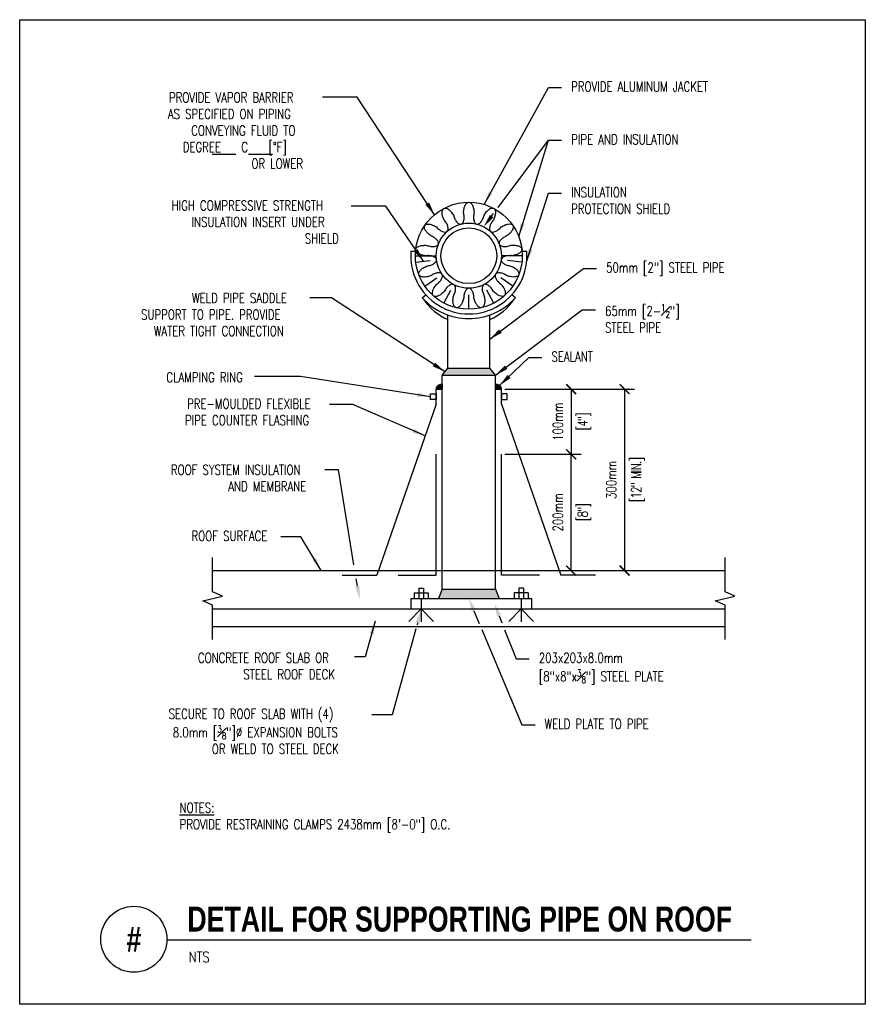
# Model space of a CAD drawing. Header units: inches. Extents: x -0.43 to 7.57, y -1.2 to 8.11.
import ezdxf
from ezdxf.enums import TextEntityAlignment as Align

# ---------------------------------------------------------------- set-up
doc = ezdxf.new("R2010")
doc.units = ezdxf.units.IN
doc.header["$MEASUREMENT"] = 0
doc.header["$PDSIZE"] = -1
doc.layers.add('G-ANNO-NPLT', color=7, linetype='Continuous', plot=False)
for name, color, linetype in [('M-DETL-DIMS', 2, 'Continuous'), ('M-DETL-MEDM', 4, 'Continuous'), ('M-DETL-PATT', 8, 'Continuous'), ('M-DETL-TEXT', 2, 'Continuous'), ('M-DETL-THIN', 2, 'Continuous')]:
    doc.layers.add(name, color=color, linetype=linetype)
doc.styles.add('BOLD', font='bold.shx', dxfattribs={"width": 0.9})
doc.styles.add('Romans', font='romans.shx', dxfattribs={"width": 0.75})
doc.dimstyles.new('VA-Lead', dxfattribs={"dimtxt": 0.09375, "dimasz": 0.125, "dimexe": 0.125, "dimexo": 0.03125, "dimgap": 0.02, "dimtad": 1, "dimdec": 5, "dimzin": 0, "dimdsep": 46, "dimlunit": 4, "dimtxsty": 'Romans', "dimcen": 0.125, "dimclrd": 256, "dimclre": 256, "dimclrt": 256, "dimadec": 0, "dimazin": 0, "dimtfac": 1, "dimtdec": 5, "dimtofl": 0, "dimtmove": 0, "dimatfit": 3, "dimfxl": 1, "dimfrac": 2, "dimtolj": 1, "dimtzin": 0, "dimlwd": -1, "dimlwe": -1, "dimarcsym": 0})

# ---------------------------------------------------------------- blocks, each defined once
blk = doc.blocks.new('_ArchTick')
at = {"color": 0, "linetype": 'ByBlock', "const_width": 0.15}
blk.add_lwpolyline([(-0.5, -0.5), (0.5, 0.5)], dxfattribs=at)

msp = doc.modelspace()

# ---------------------------------------------------------------- linework, layer by layer
at = {"layer": 'G-ANNO-NPLT', "color": 6}
msp.add_lwpolyline([(-0.43, 8.1093), (7.5695, 8.1093), (7.5695, -1.2025), (-0.43, -1.2025)], close=True, dxfattribs=at)
at = {"layer": 'M-DETL-DIMS'}
for p, q in [((1.3915, 6.8391), (1.6158, 6.8391)), ((1.7358, 6.8391), (1.9601, 6.8391)), ((4.1582, 4.6151), (4.8804, 4.6151)), ((4.7866, 4.6151), (4.7866, 3.9991)), ((4.8179, 4.6151), (5.3859, 4.6151)), ((5.2921, 4.6151), (5.2921, 2.8991)), ((4.1582, 3.9991), (4.8804, 3.9991)), ((4.1582, 3.9991), (4.8804, 3.9991)), ((4.7866, 2.8991), (4.7866, 3.9991)), ((4.7039, 2.8991), (4.8804, 2.8991)), ((4.8234, 2.8991), (5.3859, 2.8991))]:
    msp.add_line(p, q, dxfattribs=at)
at = {"layer": 'M-DETL-MEDM', "linetype": 'Continuous'}
for p, q in [((3.2707, 5.9211), (3.3149, 5.9211)), ((3.3129, 5.8771), (3.5109, 5.8771)), ((4.3249, 5.8771), (4.1269, 5.8771)), ((4.323, 5.9211), (4.3672, 5.9211)), ((3.3166, 5.8161), (3.4531, 5.8327)), ((4.3213, 5.8161), (4.1847, 5.8327)), ((3.4025, 5.5897), (3.5157, 5.6678)), ((4.2354, 5.5897), (4.1222, 5.6678)), ((3.3789, 5.4781), (3.4115, 5.5076)), ((3.5838, 5.4291), (3.6477, 5.5508)), ((3.8189, 5.3711), (3.8189, 5.5086)), ((4.0541, 5.4291), (3.9902, 5.5508)), ((4.2589, 5.4781), (4.2264, 5.5076)), ((3.6209, 4.8131), (3.6209, 5.3171)), ((4.0169, 4.8131), (4.0169, 5.3171)), ((3.6209, 4.8131), (4.0169, 4.8131)), ((3.5659, 2.7231), (3.5659, 4.7471)), ((4.0719, 2.7231), (4.0719, 4.7471)), ((3.5109, 4.4721), (3.5109, 4.6151)), ((4.1269, 4.4721), (4.1269, 4.6151)), ((3.5109, 4.4721), (2.9499, 2.8551)), ((4.1269, 4.4721), (4.6879, 2.8551)), ((3.5109, 2.8551), (3.5109, 3.9991)), ((4.1269, 2.8551), (4.1269, 3.9991)), ((1.395, 2.8991), (6.2429, 2.8991)), ((2.6214, 2.8551), (2.9499, 2.8551)), ((3.1513, 2.8551), (3.5109, 2.8551)), ((4.4866, 2.8551), (4.1269, 2.8551)), ((5.0165, 2.8551), (4.6879, 2.8551)), ((3.3459, 2.7341), (3.3899, 2.7341)), ((3.3459, 2.7341), (3.3459, 2.6351)), ((3.3899, 2.7341), (3.3899, 2.6351)), ((4.2919, 2.7341), (4.2919, 2.6351)), ((4.3359, 2.7341), (4.2919, 2.7341)), ((4.3359, 2.7341), (4.3359, 2.6351)), ((3.2689, 2.6351), (4.4129, 2.6351)), ((3.2689, 2.6351), (3.2689, 2.5361)), ((3.3019, 2.6901), (3.3019, 2.6351)), ((3.3019, 2.6901), (3.4339, 2.6901)), ((3.3679, 2.6351), (3.3679, 2.4142)), ((3.4339, 2.6901), (3.4339, 2.6351)), ((4.2479, 2.6901), (4.2479, 2.6351)), ((4.3799, 2.6901), (4.2479, 2.6901)), ((4.3139, 2.6351), (4.3139, 2.4142)), ((4.3799, 2.6901), (4.3799, 2.6351)), ((4.4129, 2.6351), (4.4129, 2.5361)), ((1.395, 2.5361), (6.2429, 2.5361)), ((3.3679, 2.5361), (3.2513, 2.4194)), ((3.3679, 2.5361), (3.4846, 2.4194)), ((4.3139, 2.5361), (4.1973, 2.4194)), ((4.3139, 2.5361), (4.4306, 2.4194)), ((1.395, 2.3711), (6.2429, 2.3711))]:
    msp.add_line(p, q, dxfattribs=at)
for points in [[(3.7693, 6.284, -0.037606), (3.7739, 6.3241), (3.7739, 6.3241, -0.064127), (3.7841, 6.3541), (3.7841, 6.3541, -0.103816), (3.802, 6.3771), (3.802, 6.3771, -0.176769), (3.8185, 6.3831), (3.8185, 6.3831, -0.176769), (3.8349, 6.3771), (3.8349, 6.3771, -0.103816), (3.8529, 6.3541), (3.8529, 6.3541, -0.064127), (3.8632, 6.3242), (3.8632, 6.3242, -0.028327), (3.8682, 6.284)], [(3.5859, 6.2143, -0.037606), (3.5713, 6.252), (3.5713, 6.252, -0.064127), (3.5664, 6.2832), (3.5664, 6.2832, -0.103816), (3.5716, 6.312), (3.5716, 6.312, -0.176769), (3.5834, 6.3249), (3.5834, 6.3249, -0.176769), (3.6007, 6.3273), (3.6007, 6.3273, -0.103816), (3.6274, 6.3153), (3.6274, 6.3153, -0.064127), (3.6503, 6.2936), (3.6503, 6.2936, -0.028327), (3.6734, 6.2603)], [(3.6734, 6.2603, 0.027815), (3.6878, 6.2227), (3.6878, 6.2227, 0.064127), (3.7049, 6.1961), (3.7049, 6.1961, 0.103816), (3.7278, 6.178), (3.7278, 6.178, 0.176769), (3.7452, 6.1761), (3.7452, 6.1761, 0.176769), (3.7598, 6.1859), (3.7598, 6.1859, 0.103816), (3.7717, 6.2125), (3.7717, 6.2125, 0.064127), (3.7745, 6.2441), (3.7745, 6.2441, 0.037371), (3.7693, 6.284)], [(3.8682, 6.284, 0.027815), (3.8634, 6.2441), (3.8634, 6.2441, 0.064127), (3.8662, 6.2125), (3.8662, 6.2125, 0.103816), (3.8781, 6.1859), (3.8781, 6.1859, 0.176769), (3.8927, 6.1761), (3.8927, 6.1761, 0.176769), (3.9101, 6.178), (3.9101, 6.178, 0.103816), (3.933, 6.1961), (3.933, 6.1961, 0.064127), (3.9501, 6.2227), (3.9501, 6.2227, 0.037371), (3.9641, 6.2604)], [(3.9641, 6.2604, -0.037606), (3.9868, 6.2939), (3.9868, 6.2939, -0.064127), (4.0097, 6.3156), (4.0097, 6.3156, -0.103816), (4.0363, 6.3277), (4.0363, 6.3277, -0.176769), (4.0537, 6.3254), (4.0537, 6.3254, -0.176769), (4.0655, 6.3124), (4.0655, 6.3124, -0.103816), (4.0707, 6.2837), (4.0707, 6.2837, -0.064127), (4.0659, 6.2524), (4.0659, 6.2524, -0.028327), (4.0516, 6.2146)], [(3.4559, 6.0674, -0.037606), (3.4254, 6.0939), (3.4254, 6.0939, -0.064127), (3.4066, 6.1193), (3.4066, 6.1193, -0.103816), (3.3979, 6.1472), (3.3979, 6.1472, -0.176769), (3.4022, 6.1641), (3.4022, 6.1641, -0.176769), (3.4165, 6.1743), (3.4165, 6.1743, -0.103816), (3.4457, 6.1761), (3.4457, 6.1761, -0.064127), (3.4761, 6.1675), (3.4761, 6.1675, -0.028327), (3.512, 6.1488)], [(3.512, 6.1488, 0.027815), (3.5422, 6.1221), (3.5422, 6.1221, 0.064127), (3.5697, 6.1065), (3.5697, 6.1065, 0.103816), (3.5984, 6.1012), (3.5984, 6.1012, 0.176769), (3.6147, 6.1076), (3.6147, 6.1076, 0.176769), (3.623, 6.123), (3.623, 6.123, 0.103816), (3.6213, 6.1522), (3.6213, 6.1522, 0.064127), (3.6091, 6.1814), (3.6091, 6.1814, 0.037371), (3.5859, 6.2143)], [(4.0516, 6.2146, 0.027815), (4.0288, 6.1814), (4.0288, 6.1814, 0.064127), (4.0166, 6.1522), (4.0166, 6.1522, 0.103816), (4.0149, 6.123), (4.0149, 6.123, 0.176769), (4.0232, 6.1076), (4.0232, 6.1076, 0.176769), (4.0395, 6.1012), (4.0395, 6.1012, 0.103816), (4.0682, 6.1065), (4.0682, 6.1065, 0.064127), (4.0957, 6.1221), (4.0957, 6.1221, 0.037371), (4.1256, 6.1491)], [(4.1256, 6.1491, -0.037606), (4.1612, 6.1681), (4.1612, 6.1681, -0.064127), (4.1917, 6.1768), (4.1917, 6.1768, -0.103816), (4.2208, 6.175), (4.2208, 6.175, -0.176769), (4.2351, 6.1649), (4.2351, 6.1649, -0.176769), (4.2395, 6.148), (4.2395, 6.148, -0.103816), (4.2308, 6.1201), (4.2308, 6.1201, -0.064127), (4.212, 6.0947), (4.212, 6.0947, -0.028327), (4.1818, 6.0678)], [(3.4209, 5.975, 0.027815), (3.46, 5.9655), (3.46, 5.9655, 0.064127), (3.4916, 5.9644), (3.4916, 5.9644, 0.103816), (3.5195, 5.9731), (3.5195, 5.9731, 0.176769), (3.531, 5.9863), (3.531, 5.9863, 0.176769), (3.5312, 6.0038), (3.5312, 6.0038, 0.103816), (3.5161, 6.0288), (3.5161, 6.0288, 0.064127), (3.4917, 6.049), (3.4917, 6.049, 0.037371), (3.4559, 6.0674)], [(4.1818, 6.0678, 0.027815), (4.1462, 6.049), (4.1462, 6.049, 0.064127), (4.1218, 6.0288), (4.1218, 6.0288, 0.103816), (4.1067, 6.0038), (4.1067, 6.0038, 0.176769), (4.1069, 5.9863), (4.1069, 5.9863, 0.176769), (4.1184, 5.9731), (4.1184, 5.9731, 0.103816), (4.1463, 5.9644), (4.1463, 5.9644, 0.064127), (4.1779, 5.9655), (4.1779, 5.9655, 0.037371), (4.2169, 5.9754)], [(3.409, 5.8769, -0.037606), (3.3697, 5.8862), (3.3697, 5.8862, -0.064127), (3.3412, 5.9), (3.3412, 5.9, -0.103816), (3.3206, 5.9206), (3.3206, 5.9206, -0.176769), (3.3166, 5.9376), (3.3166, 5.9376, -0.176769), (3.3245, 5.9532), (3.3245, 5.9532, -0.103816), (3.3495, 5.9683), (3.3495, 5.9683, -0.064127), (3.3804, 5.9749), (3.3804, 5.9749, -0.028327), (3.4209, 5.975)], [(4.2169, 5.9754, -0.037606), (4.2573, 5.9757), (4.2573, 5.9757, -0.064127), (4.2882, 5.9692), (4.2882, 5.9692, -0.103816), (4.3132, 5.9542), (4.3132, 5.9542, -0.176769), (4.3212, 5.9386), (4.3212, 5.9386, -0.176769), (4.3172, 5.9215), (4.3172, 5.9215, -0.103816), (4.2966, 5.9009), (4.2966, 5.9009, -0.064127), (4.2681, 5.8871), (4.2681, 5.8871, -0.028327), (4.2288, 5.8773)], [(3.421, 5.7788, 0.027815), (3.4601, 5.7885), (3.4601, 5.7885, 0.064127), (3.4886, 5.8023), (3.4886, 5.8023, 0.103816), (3.5092, 5.8229), (3.5092, 5.8229, 0.176769), (3.5132, 5.84), (3.5132, 5.84, 0.176769), (3.5053, 5.8556), (3.5053, 5.8556, 0.103816), (3.4803, 5.8707), (3.4803, 5.8707, 0.064127), (3.4493, 5.8772), (3.4493, 5.8772, 0.037371), (3.409, 5.8769)], [(4.2288, 5.8773, 0.027815), (4.1886, 5.8772), (4.1886, 5.8772, 0.064127), (4.1576, 5.8707), (4.1576, 5.8707, 0.103816), (4.1326, 5.8556), (4.1326, 5.8556, 0.176769), (4.1247, 5.84), (4.1247, 5.84, 0.176769), (4.1287, 5.8229), (4.1287, 5.8229, 0.103816), (4.1493, 5.8023), (4.1493, 5.8023, 0.064127), (4.1778, 5.7885), (4.1778, 5.7885, 0.037371), (4.217, 5.7792)], [(3.4561, 5.6864, -0.037606), (3.417, 5.6764), (3.417, 5.6764, -0.064127), (3.3853, 5.6753), (3.3853, 5.6753, -0.103816), (3.3574, 5.684), (3.3574, 5.684, -0.176769), (3.346, 5.6972), (3.346, 5.6972, -0.176769), (3.3458, 5.7147), (3.3458, 5.7147, -0.103816), (3.3609, 5.7397), (3.3609, 5.7397, -0.064127), (3.3852, 5.7599), (3.3852, 5.7599, -0.028327), (3.421, 5.7788)], [(4.217, 5.7792, -0.037606), (4.2529, 5.7607), (4.2529, 5.7607, -0.064127), (4.2773, 5.7406), (4.2773, 5.7406, -0.103816), (4.2924, 5.7156), (4.2924, 5.7156, -0.176769), (4.2922, 5.6981), (4.2922, 5.6981, -0.176769), (4.2808, 5.6849), (4.2808, 5.6849, -0.103816), (4.2529, 5.6762), (4.2529, 5.6762, -0.064127), (4.2213, 5.6772), (4.2213, 5.6772, -0.028327), (4.182, 5.6868)], [(3.5123, 5.6051, 0.027815), (3.5423, 5.6319), (3.5423, 5.6319, 0.064127), (3.5612, 5.6573), (3.5612, 5.6573, 0.103816), (3.5699, 5.6852), (3.5699, 5.6852, 0.176769), (3.5655, 5.7021), (3.5655, 5.7021, 0.176769), (3.5512, 5.7123), (3.5512, 5.7123, 0.103816), (3.522, 5.714), (3.522, 5.714, 0.064127), (3.4916, 5.7054), (3.4916, 5.7054, 0.037371), (3.4561, 5.6864)], [(4.182, 5.6868, 0.027815), (4.1463, 5.7054), (4.1463, 5.7054, 0.064127), (4.1159, 5.714), (4.1159, 5.714, 0.103816), (4.0867, 5.7123), (4.0867, 5.7123, 0.176769), (4.0724, 5.7021), (4.0724, 5.7021, 0.176769), (4.068, 5.6852), (4.068, 5.6852, 0.103816), (4.0767, 5.6573), (4.0767, 5.6573, 0.064127), (4.0956, 5.6319), (4.0956, 5.6319, 0.037371), (4.1259, 5.6054)], [(3.5863, 5.5396, -0.037606), (3.5563, 5.5126), (3.5563, 5.5126, -0.064127), (3.5288, 5.4969), (3.5288, 5.4969, -0.103816), (3.5, 5.4916), (3.5, 5.4916, -0.176769), (3.4838, 5.498), (3.4838, 5.498, -0.176769), (3.4754, 5.5134), (3.4754, 5.5134, -0.103816), (3.4772, 5.5426), (3.4772, 5.5426, -0.064127), (3.4893, 5.5718), (3.4893, 5.5718, -0.028327), (3.5123, 5.6051)], [(3.6738, 5.4938, 0.027815), (3.688, 5.5314), (3.688, 5.5314, 0.064127), (3.6928, 5.5627), (3.6928, 5.5627, 0.103816), (3.6876, 5.5914), (3.6876, 5.5914, 0.176769), (3.6758, 5.6044), (3.6758, 5.6044, 0.176769), (3.6585, 5.6067), (3.6585, 5.6067, 0.103816), (3.6318, 5.5947), (3.6318, 5.5947, 0.064127), (3.6089, 5.573), (3.6089, 5.573, 0.037371), (3.5863, 5.5396)], [(4.052, 5.5399, 0.027815), (4.029, 5.573), (4.029, 5.573, 0.064127), (4.006, 5.5947), (4.006, 5.5947, 0.103816), (3.9794, 5.6067), (3.9794, 5.6067, 0.176769), (3.9621, 5.6044), (3.9621, 5.6044, 0.176769), (3.9503, 5.5914), (3.9503, 5.5914, 0.103816), (3.9451, 5.5627), (3.9451, 5.5627, 0.064127), (3.9499, 5.5314), (3.9499, 5.5314, 0.037371), (3.9645, 5.4939)], [(4.1259, 5.6054, -0.037606), (4.1491, 5.5724), (4.1491, 5.5724, -0.064127), (4.1613, 5.5432), (4.1613, 5.5432, -0.103816), (4.1632, 5.5141), (4.1632, 5.5141, -0.176769), (4.1548, 5.4987), (4.1548, 5.4987, -0.176769), (4.1386, 5.4922), (4.1386, 5.4922, -0.103816), (4.1098, 5.4975), (4.1098, 5.4975, -0.064127), (4.0823, 5.5131), (4.0823, 5.5131, -0.028327), (4.052, 5.5399)], [(3.8685, 5.4702, 0.027815), (3.8636, 5.5102), (3.8636, 5.5102, 0.064127), (3.8534, 5.5401), (3.8534, 5.5401, 0.103816), (3.8354, 5.5631), (3.8354, 5.5631, 0.176769), (3.8189, 5.5691), (3.8189, 5.5691, 0.176769), (3.8025, 5.5631), (3.8025, 5.5631, 0.103816), (3.7845, 5.5401), (3.7845, 5.5401, 0.064127), (3.7743, 5.5102), (3.7743, 5.5102, 0.037371), (3.7697, 5.4702)], [(3.7697, 5.4702, -0.037606), (3.7557, 5.4323), (3.7557, 5.4323, -0.064127), (3.7387, 5.4056), (3.7387, 5.4056, -0.103816), (3.7157, 5.3876), (3.7157, 5.3876, -0.176769), (3.6983, 5.3857), (3.6983, 5.3857, -0.176769), (3.6838, 5.3954), (3.6838, 5.3954, -0.103816), (3.6718, 5.4221), (3.6718, 5.4221, -0.064127), (3.669, 5.4536), (3.669, 5.4536, -0.028327), (3.6738, 5.4938)], [(3.9645, 5.4939, -0.037606), (3.9697, 5.4539), (3.9697, 5.4539, -0.064127), (3.967, 5.4223), (3.967, 5.4223, -0.103816), (3.955, 5.3957), (3.955, 5.3957, -0.176769), (3.9405, 5.3859), (3.9405, 5.3859, -0.176769), (3.9231, 5.3878), (3.9231, 5.3878, -0.103816), (3.9001, 5.4058), (3.9001, 5.4058, -0.064127), (3.883, 5.4324), (3.883, 5.4324, -0.028327), (3.8685, 5.4702)]]:
    msp.add_lwpolyline(points, format="xyb", dxfattribs=at)
for points in [[(3.5109, 4.5161), (3.4559, 4.5161), (3.4559, 4.5711), (3.5109, 4.5711)], [(4.1269, 4.5161), (4.1819, 4.5161), (4.1819, 4.5711), (4.1269, 4.5711)]]:
    msp.add_lwpolyline(points, close=True, dxfattribs=at)
for radius in [0.506, 0.308, 0.264]:
    msp.add_circle((3.8189, 5.8771), radius, dxfattribs=at)
for centre, radius, start, end in [((3.8189, 5.8771), 0.55, 175.41143, 4.58856), ((3.8189, 5.8771), 0.594, 222.20545, 317.79456), ((3.8403, 5.7701), 0.5433, 214.00643, 246.18309), ((3.7975, 5.7701), 0.5433, 293.81691, 325.99357)]:
    msp.add_arc(centre, radius, start, end, dxfattribs=at)
at = {"layer": 'M-DETL-PATT', "color": 8, "linetype": 'Continuous'}
for p, q in [((3.5659, 4.7471), (4.0719, 4.7471)), ((3.5659, 2.7231), (4.0719, 2.7231))]:
    msp.add_line(p, q, dxfattribs=at)
at = {"layer": 'M-DETL-PATT', "linetype": 'Continuous'}
for p, q in [((3.5659, 4.6151), (3.5109, 4.6151)), ((4.0719, 4.6151), (4.1269, 4.6151))]:
    msp.add_line(p, q, dxfattribs=at)
for centre, start, end in [((3.5592, 4.6101), 82.03983, 174.11506), ((4.0787, 4.6101), 5.88494, 97.96017)]:
    msp.add_arc(centre, 0.0485, start, end, dxfattribs=at)
for p in [(3.5497, 4.6569), (3.5526, 4.6578), (3.5575, 4.6569), (3.5604, 4.6578), (3.5653, 4.6569), (4.0726, 4.6569), (4.0775, 4.6578), (4.0804, 4.6569), (4.0853, 4.6578), (4.0882, 4.6569), (3.5128, 4.6238), (3.5128, 4.616), (3.5137, 4.6267), (3.5137, 4.619), (3.5147, 4.6219), (3.5157, 4.6248), (3.5157, 4.617), (3.5166, 4.6277), (3.5166, 4.6199), (3.5176, 4.6306), (3.5176, 4.6228), (3.5186, 4.6335), (3.5186, 4.6258), (3.5186, 4.618), (3.5196, 4.6365), (3.5196, 4.6287), (3.5196, 4.6209), (3.5205, 4.6394), (3.5205, 4.6316), (3.5205, 4.6238), (3.5205, 4.616), (3.5215, 4.6345), (3.5215, 4.6267), (3.5215, 4.619), (3.5225, 4.6374), (3.5225, 4.6296), (3.5225, 4.6219), (3.5234, 4.6403), (3.5234, 4.6326), (3.5234, 4.6248), (3.5234, 4.617), (3.5244, 4.6433), (3.5244, 4.6355), (3.5244, 4.6277), (3.5244, 4.6199), (3.5254, 4.6384), (3.5254, 4.6306), (3.5254, 4.6228), (3.5264, 4.6413), (3.5264, 4.6335), (3.5264, 4.6258), (3.5264, 4.618), (3.5273, 4.6442), (3.5273, 4.6365), (3.5273, 4.6287), (3.5273, 4.6209), (3.5283, 4.6471), (3.5283, 4.6394), (3.5283, 4.6316), (3.5283, 4.6238), (3.5283, 4.616), (3.5293, 4.6423), (3.5293, 4.6345), (3.5293, 4.6267), (3.5293, 4.619), (3.5303, 4.6452), (3.5303, 4.6374), (3.5303, 4.6296), (3.5303, 4.6219), (3.5312, 4.6481), (3.5312, 4.6403), (3.5312, 4.6326), (3.5312, 4.6248), (3.5312, 4.617), (3.5322, 4.6433), (3.5322, 4.6355), (3.5322, 4.6277), (3.5322, 4.6199), (3.5332, 4.6462), (3.5332, 4.6384), (3.5332, 4.6306), (3.5332, 4.6228), (3.5341, 4.6491), (3.5341, 4.6413), (3.5341, 4.6335), (3.5341, 4.6258), (3.5341, 4.618), (3.5351, 4.652), (3.5351, 4.6442), (3.5351, 4.6365), (3.5351, 4.6287), (3.5351, 4.6209), (3.5361, 4.6471), (3.5361, 4.6394), (3.5361, 4.6316), (3.5361, 4.6238), (3.5361, 4.616), (3.5371, 4.6501), (3.5371, 4.6423), (3.5371, 4.6345), (3.5371, 4.6267), (3.5371, 4.619), (3.538, 4.653), (3.538, 4.6452), (3.538, 4.6374), (3.538, 4.6296), (3.538, 4.6219), (3.539, 4.6481), (3.539, 4.6403), (3.539, 4.6326), (3.539, 4.6248), (3.539, 4.617), (3.54, 4.651), (3.54, 4.6433), (3.54, 4.6355), (3.54, 4.6277), (3.54, 4.6199), (3.5409, 4.654), (3.5409, 4.6462), (3.5409, 4.6384), (3.5409, 4.6306), (3.5409, 4.6228), (3.5419, 4.6491), (3.5419, 4.6413), (3.5419, 4.6335), (3.5419, 4.6258), (3.5419, 4.618), (3.5429, 4.652), (3.5429, 4.6442), (3.5429, 4.6365), (3.5429, 4.6287), (3.5429, 4.6209), (3.5439, 4.6549), (3.5439, 4.6471), (3.5439, 4.6394), (3.5439, 4.6316), (3.5439, 4.6238), (3.5439, 4.616), (3.5448, 4.6501), (3.5448, 4.6423), (3.5448, 4.6345), (3.5448, 4.6267), (3.5448, 4.619), (3.5458, 4.653), (3.5458, 4.6452), (3.5458, 4.6374), (3.5458, 4.6296), (3.5458, 4.6219), (3.5468, 4.6559), (3.5468, 4.6481), (3.5468, 4.6403), (3.5468, 4.6326), (3.5468, 4.6248), (3.5468, 4.617), (3.5478, 4.651), (3.5478, 4.6433), (3.5478, 4.6355), (3.5478, 4.6277), (3.5478, 4.6199), (3.5487, 4.654), (3.5487, 4.6462), (3.5487, 4.6384), (3.5487, 4.6306), (3.5487, 4.6228), (3.5497, 4.6491), (3.5497, 4.6413), (3.5497, 4.6335), (3.5497, 4.6258), (3.5497, 4.618), (3.5507, 4.652), (3.5507, 4.6442), (3.5507, 4.6365), (3.5507, 4.6287), (3.5507, 4.6209), (3.5516, 4.6549), (3.5516, 4.6471), (3.5516, 4.6394), (3.5516, 4.6316), (3.5516, 4.6238), (3.5516, 4.616), (3.5526, 4.6501), (3.5526, 4.6423), (3.5526, 4.6345), (3.5526, 4.6267), (3.5526, 4.619), (3.5536, 4.653), (3.5536, 4.6452), (3.5536, 4.6374), (3.5536, 4.6296), (3.5536, 4.6219), (3.5546, 4.6559), (3.5546, 4.6481), (3.5546, 4.6403), (3.5546, 4.6326), (3.5546, 4.6248), (3.5546, 4.617), (3.5555, 4.651), (3.5555, 4.6433), (3.5555, 4.6355), (3.5555, 4.6277), (3.5555, 4.6199), (3.5565, 4.654), (3.5565, 4.6462), (3.5565, 4.6384), (3.5565, 4.6306), (3.5565, 4.6228), (3.5575, 4.6491), (3.5575, 4.6413), (3.5575, 4.6335), (3.5575, 4.6258), (3.5575, 4.618), (3.5585, 4.652), (3.5585, 4.6442), (3.5585, 4.6365), (3.5585, 4.6287), (3.5585, 4.6209), (3.5594, 4.6549), (3.5594, 4.6471), (3.5594, 4.6394), (3.5594, 4.6316), (3.5594, 4.6238), (3.5594, 4.616), (3.5604, 4.6501), (3.5604, 4.6423), (3.5604, 4.6345), (3.5604, 4.6267), (3.5604, 4.619), (3.5614, 4.653), (3.5614, 4.6452), (3.5614, 4.6374), (3.5614, 4.6296), (3.5614, 4.6219), (3.5623, 4.6559), (3.5623, 4.6481), (3.5623, 4.6403), (3.5623, 4.6326), (3.5623, 4.6248), (3.5623, 4.617), (3.5633, 4.651), (3.5633, 4.6433), (3.5633, 4.6355), (3.5633, 4.6277), (3.5633, 4.6199), (3.5643, 4.654), (3.5643, 4.6462), (3.5643, 4.6384), (3.5643, 4.6306), (3.5643, 4.6228), (3.5653, 4.6491), (3.5653, 4.6413), (3.5653, 4.6335), (3.5653, 4.6258), (3.5653, 4.618), (4.0726, 4.6491), (4.0726, 4.6413), (4.0726, 4.6335), (4.0726, 4.6258), (4.0726, 4.618), (4.0736, 4.654), (4.0736, 4.6462), (4.0736, 4.6384), (4.0736, 4.6306), (4.0736, 4.6228), (4.0746, 4.651), (4.0746, 4.6433), (4.0746, 4.6355), (4.0746, 4.6277), (4.0746, 4.6199), (4.0756, 4.6559), (4.0756, 4.6481), (4.0756, 4.6403), (4.0756, 4.6326), (4.0756, 4.6248), (4.0756, 4.617), (4.0765, 4.653), (4.0765, 4.6452), (4.0765, 4.6374), (4.0765, 4.6296), (4.0765, 4.6219), (4.0775, 4.6501), (4.0775, 4.6423), (4.0775, 4.6345), (4.0775, 4.6267), (4.0775, 4.619), (4.0785, 4.6549), (4.0785, 4.6471), (4.0785, 4.6394), (4.0785, 4.6316), (4.0785, 4.6238), (4.0785, 4.616), (4.0794, 4.652), (4.0794, 4.6442), (4.0794, 4.6365), (4.0794, 4.6287), (4.0794, 4.6209), (4.0804, 4.6491), (4.0804, 4.6413), (4.0804, 4.6335), (4.0804, 4.6258), (4.0804, 4.618), (4.0814, 4.654), (4.0814, 4.6462), (4.0814, 4.6384), (4.0814, 4.6306), (4.0814, 4.6228), (4.0824, 4.651), (4.0824, 4.6433), (4.0824, 4.6355), (4.0824, 4.6277), (4.0824, 4.6199), (4.0833, 4.6559), (4.0833, 4.6481), (4.0833, 4.6403), (4.0833, 4.6326), (4.0833, 4.6248), (4.0833, 4.617), (4.0843, 4.653), (4.0843, 4.6452), (4.0843, 4.6374), (4.0843, 4.6296), (4.0843, 4.6219), (4.0853, 4.6501), (4.0853, 4.6423), (4.0853, 4.6345), (4.0853, 4.6267), (4.0853, 4.619), (4.0862, 4.6549), (4.0862, 4.6471), (4.0862, 4.6394), (4.0862, 4.6316), (4.0862, 4.6238), (4.0862, 4.616), (4.0872, 4.652), (4.0872, 4.6442), (4.0872, 4.6365), (4.0872, 4.6287), (4.0872, 4.6209), (4.0882, 4.6491), (4.0882, 4.6413), (4.0882, 4.6335), (4.0882, 4.6258), (4.0882, 4.618), (4.0892, 4.654), (4.0892, 4.6462), (4.0892, 4.6384), (4.0892, 4.6306), (4.0892, 4.6228), (4.0901, 4.651), (4.0901, 4.6433), (4.0901, 4.6355), (4.0901, 4.6277), (4.0901, 4.6199), (4.0911, 4.6559), (4.0911, 4.6481), (4.0911, 4.6403), (4.0911, 4.6326), (4.0911, 4.6248), (4.0911, 4.617), (4.0921, 4.653), (4.0921, 4.6452), (4.0921, 4.6374), (4.0921, 4.6296), (4.0921, 4.6219), (4.0931, 4.6501), (4.0931, 4.6423), (4.0931, 4.6345), (4.0931, 4.6267), (4.0931, 4.619), (4.094, 4.6549), (4.094, 4.6471), (4.094, 4.6394), (4.094, 4.6316), (4.094, 4.6238), (4.094, 4.616), (4.095, 4.652), (4.095, 4.6442), (4.095, 4.6365), (4.095, 4.6287), (4.095, 4.6209), (4.096, 4.6491), (4.096, 4.6413), (4.096, 4.6335), (4.096, 4.6258), (4.096, 4.618), (4.0969, 4.654), (4.0969, 4.6462), (4.0969, 4.6384), (4.0969, 4.6306), (4.0969, 4.6228), (4.0979, 4.651), (4.0979, 4.6433), (4.0979, 4.6355), (4.0979, 4.6277), (4.0979, 4.6199), (4.0989, 4.6481), (4.0989, 4.6403), (4.0989, 4.6326), (4.0989, 4.6248), (4.0989, 4.617), (4.0999, 4.653), (4.0999, 4.6452), (4.0999, 4.6374), (4.0999, 4.6296), (4.0999, 4.6219), (4.1008, 4.6501), (4.1008, 4.6423), (4.1008, 4.6345), (4.1008, 4.6267), (4.1008, 4.619), (4.1018, 4.6471), (4.1018, 4.6394), (4.1018, 4.6316), (4.1018, 4.6238), (4.1018, 4.616), (4.1028, 4.652), (4.1028, 4.6442), (4.1028, 4.6365), (4.1028, 4.6287), (4.1028, 4.6209), (4.1037, 4.6491), (4.1037, 4.6413), (4.1037, 4.6335), (4.1037, 4.6258), (4.1037, 4.618), (4.1047, 4.6462), (4.1047, 4.6384), (4.1047, 4.6306), (4.1047, 4.6228), (4.1057, 4.6433), (4.1057, 4.6355), (4.1057, 4.6277), (4.1057, 4.6199), (4.1067, 4.6481), (4.1067, 4.6403), (4.1067, 4.6326), (4.1067, 4.6248), (4.1067, 4.617), (4.1076, 4.6452), (4.1076, 4.6374), (4.1076, 4.6296), (4.1076, 4.6219), (4.1086, 4.6423), (4.1086, 4.6345), (4.1086, 4.6267), (4.1086, 4.619), (4.1096, 4.6471), (4.1096, 4.6394), (4.1096, 4.6316), (4.1096, 4.6238), (4.1096, 4.616), (4.1106, 4.6442), (4.1106, 4.6365), (4.1106, 4.6287), (4.1106, 4.6209), (4.1115, 4.6413), (4.1115, 4.6335), (4.1115, 4.6258), (4.1115, 4.618), (4.1125, 4.6384), (4.1125, 4.6306), (4.1125, 4.6228), (4.1135, 4.6433), (4.1135, 4.6355), (4.1135, 4.6277), (4.1135, 4.6199), (4.1144, 4.6403), (4.1144, 4.6326), (4.1144, 4.6248), (4.1144, 4.617), (4.1154, 4.6374), (4.1154, 4.6296), (4.1154, 4.6219), (4.1164, 4.6345), (4.1164, 4.6267), (4.1164, 4.619), (4.1174, 4.6394), (4.1174, 4.6316), (4.1174, 4.6238), (4.1174, 4.616), (4.1183, 4.6365), (4.1183, 4.6287), (4.1183, 4.6209), (4.1193, 4.6335), (4.1193, 4.6258), (4.1193, 4.618), (4.1203, 4.6306), (4.1203, 4.6228), (4.1212, 4.6277), (4.1212, 4.6199), (4.1222, 4.6248), (4.1222, 4.617), (4.1232, 4.6219), (4.1242, 4.6267), (4.1242, 4.619), (4.1251, 4.6238), (4.1251, 4.616)]:
    msp.add_point(p, dxfattribs=at)
at = {"layer": 'M-DETL-PATT', "color": 8, "linetype": 'Continuous'}
for points in [[(4.0169, 4.8131), (4.0719, 4.7471), (3.6209, 4.8131), (3.5659, 4.7471)], [(3.5659, 2.7231), (3.5329, 2.6351), (4.0719, 2.7231), (4.1049, 2.6351)]]:
    msp.add_solid(points, dxfattribs=at)
at = {"layer": 'M-DETL-TEXT'}
msp.add_line((0.9625, -0.5923), (6.4907, -0.5923), dxfattribs=at)
for points in [[(4.0957, 6.3328), (4.5715, 6.9686), (4.6965, 6.9686)], [(4.0346, 6.2511), (4.0535, 6.2763)], [(2.7321, 2.9548), (2.5853, 3.8512), (2.4571, 3.8512)], [(1.395, 2.2461), (1.395, 2.5721), (1.3013, 2.6141), (1.4887, 2.6561), (1.395, 2.6981), (1.395, 3.0241)], [(6.2429, 2.2461), (6.2429, 2.5721), (6.1492, 2.6141), (6.3366, 2.6561), (6.2429, 2.6981), (6.2429, 3.0241)], [(2.7655, 2.7507), (2.7538, 2.8217)], [(3.8673, 2.5198), (3.9177, 2.3998)], [(4.1055, 2.4717), (4.1313, 2.4063)], [(3.3186, 2.3473), (3.0931, 1.5363), (2.9008, 1.5363)], [(3.3345, 2.4042), (3.3294, 2.3862)], [(3.942, 2.3417), (4.32, 1.4406), (4.445, 1.4406)], [(4.1577, 2.3393), (4.2655, 2.0656), (4.3905, 2.0656)]]:
    msp.add_lwpolyline(points, dxfattribs=at)
msp.add_circle((0.65, -0.5874), 0.3125, dxfattribs=at)
msp.add_point((5.3282, 4.6151), dxfattribs=at)
for points in [[(4.0513, 6.2386), (3.9597, 6.151), (4.0179, 6.2636)], [(2.786, 2.754), (2.7857, 2.6273), (2.7449, 2.7473)], [(3.8481, 2.5118), (3.8189, 2.6351), (3.8865, 2.5279)], [(3.3144, 2.4098), (3.3679, 2.5247), (3.3545, 2.3986)], [(4.0861, 2.4641), (4.0597, 2.588), (4.1249, 2.4793)]]:
    msp.add_solid(points, dxfattribs=at)
at = {"layer": 'M-DETL-THIN', "linetype": 'Continuous'}
for p, q in [((3.5659, 4.7471), (3.6209, 4.8131)), ((4.0719, 4.7471), (4.0169, 4.8131)), ((3.5659, 2.7231), (3.5329, 2.6351)), ((4.0719, 2.7231), (4.1049, 2.6351))]:
    msp.add_line(p, q, dxfattribs=at)

# ---------------------------------------------------------------- block references
at = {"layer": 'M-DETL-DIMS', "xscale": 0.09375, "yscale": 0.09375, "zscale": 0.09375}
for p, rotation in [((4.7866, 4.6151), 90), ((5.2921, 4.6151), 90), ((4.7866, 3.9991), 90), ((4.7866, 3.9991), 270), ((4.7866, 2.8991), 270), ((5.2921, 2.8991), 270)]:
    msp.add_blockref('_ArchTick', p, dxfattribs=dict(at, rotation=rotation))

# ---------------------------------------------------------------- texts
at = {"layer": 'M-DETL-DIMS', "char_height": 0.09375, "attachment_point": 5, "rotation": 90, "style": 'Romans'}
for s, insert in [('\\A1;100mm', (4.6616, 4.3071)), ('\\A1;300mm', (5.1671, 3.7571)), ('\\A1;200mm', (4.6616, 3.4491))]:
    msp.add_mtext(s, dxfattribs=dict(at, insert=insert))
at = {"layer": 'M-DETL-TEXT', "width": 0.8}
for s, height, style, p in [('DETAIL FOR SUPPORTING PIPE ON ROOF', 0.23622, 'BOLD', (1.1562, -0.5142)), ('NTS', 0.09843, 'Romans', (1.1701, -0.8041))]:
    msp.add_text(s, height=height, dxfattribs=dict(at, style=style)).set_placement(p)
at = {"layer": 'M-DETL-TEXT', "style": 'BOLD', "width": 0.8}
msp.add_text('#', height=0.2362, dxfattribs=at).set_placement((0.65, -0.5874), align=Align.MIDDLE)
at = {"layer": 'M-DETL-TEXT', "char_height": 0.09375, "attachment_point": 1, "style": 'Romans'}
for s, insert, width in [('PROVIDE ALUMINUM JACKET', (4.7866, 7.5241), 1.364547), ('\\pi0.023245;PROVIDE VAPOR BARRIER \\P\\pi0.0132;AS SPECIFIED ON PIPING \\P\\pi0.23418;CONVEYING FLUID TO \\P\\pi0.15383;DEGREE    C    [°F] \\P\\pi0.80338;OR LOWER', (0.9587, 7.4205), 1.342441), ('PIPE AND INSULATION', (4.7866, 7.0241), 1.081322), ('INSULATION PROTECTION SHIELD', (4.7866, 6.5241), 1.081322), ('\\pi0.047951;HIGH COMPRESSIVE STRENGTH \\P\\pi0.23545;INSULATION INSERT UNDER \\P\\pi1.3069;SHIELD', (0.9599, 6.3991), 1.645049), ('50mm [2"] STEEL PIPE', (5.1173, 5.8124), 1.404292), ('\\pi0.49423;WELD PIPE SADDLE \\P\\pi0.012089;SUPPORT TO PIPE. PROVIDE \\P\\pi0.13262;WATER TIGHT CONNECTION', (0.706, 5.5241), 1.512089), ('\\A1;65mm [2-{\\H0.7x;\\S1#2;}"]\\PSTEEL PIPE ', (5.1076, 5.4199), 1.65691), ('SEALANT', (4.6004, 4.97), 0.50625), ('CLAMPING RING', (0.9577, 4.7741), 1.091505), ('\\pi0.24904;PRE-MOULDED FLEXIBLE \\P\\pi0.22896;PIPE COUNTER FLASHING', (0.9046, 4.5241), 1.544803), ('\\pi0.28361;ROOF SYSTEM INSULATION \\P\\pi0.82602;AND MEMBRANE', (0.717, 3.8991), 1.653027), ('ROOF SURFACE', (1.1958, 3.2741), 5.71464), ('\\pi0.34467;CONCRETE ROOF SLAB OR \\P\\pi0.77324;STEEL ROOF DECK', (0.9118, 2.1211), 1.750923), ('\\A1;203x203x8.0mm\\P[8"x8"x{\\H0.7x;\\S3#8;}"] STEEL PLATE', (4.4806, 2.1211), 1.552862), ('\\A1;\\pi0.13395;SECURE TO ROOF SLAB WITH (4) \\P\\pi0.17334;8.0mm [{\\H0.7x;\\S3#8;}"]∅ EXPANSION BOLTS \\P\\pi0.54243;OR WELD TO STEEL DECK', (0.8453, 1.5913), 1.925241), ('WELD PLATE TO PIPE', (4.5351, 1.4961), 1.097754), ('{\\LNOTES:\\P}PROVIDE RESTRAINING CLAMPS 2438mm [8\'-0"] O.C.', (1.0827, 0.7031), 3.684228)]:
    msp.add_mtext(s, dxfattribs=dict(at, insert=insert, width=width))
at = {"layer": 'M-DETL-TEXT', "char_height": 0.09375, "attachment_point": 5, "rotation": 90, "style": 'Romans'}
for s, insert in [('{\\T0.8;[4"]}', (4.9116, 4.3071)), ('{\\T0.8;[12" MIN.]}', (5.4171, 3.7571)), ('{\\T0.8;[8"]}', (4.9116, 3.4491))]:
    msp.add_mtext(s, dxfattribs=dict(at, insert=insert))

# ---------------------------------------------------------------- leaders
at = {"layer": 'M-DETL-TEXT'}
for points, override in [([(3.9634, 6.362), (4.5715, 7.4686), (4.6965, 7.4686)], {"dimgap": 0.02, "dimtad": 0}), ([(3.4943, 6.2652), (2.7637, 7.3759), (2.4337, 7.3759)], {"dimtad": 0}), ([(4.2907, 6.0601), (4.5715, 6.9686), (4.6965, 6.9686)], {"dimgap": 0.02, "dimtad": 0}), ([(4.3658, 5.8183), (4.5715, 6.4686), (4.6965, 6.4686)], {"dimgap": 0.02, "dimtad": 0}), ([(3.3887, 5.8249), (3.0326, 6.3449), (2.7057, 6.3449)], {"dimtad": 0}), ([(4.0169, 5.0875), (4.9021, 5.7569), (5.0271, 5.7569)], {"dimgap": 0.02, "dimtad": 0}), ([(3.5934, 4.7801), (2.5208, 5.4795), (2.3155, 5.4795)], {"dimtad": 0}), ([(4.0719, 4.7471), (4.8924, 5.3644), (5.0174, 5.3644)], {"dimgap": 0.02, "dimtad": 0}), ([(4.1086, 4.6483), (4.3853, 4.9145), (4.5103, 4.9145)], {"dimgap": 0.02, "dimtad": 0}), ([(3.4559, 4.5436), (2.2279, 4.7334), (1.7904, 4.7334)], {"dimtad": 0}), ([(3.4073, 4.1739), (2.7209, 4.4712), (2.5021, 4.4712)], {"dimtad": 0}), ([(2.4217, 2.8991), (2.2306, 3.2184), (2.0392, 3.2184)], {"dimtad": 0}), ([(2.9336, 2.4219), (2.8377, 2.0824), (2.7362, 2.0824)], {"dimtad": 0})]:
    msp.add_leader(points, dimstyle='VA-Lead', override=override, dxfattribs=at)

doc.saveas('drawing.dxf')
